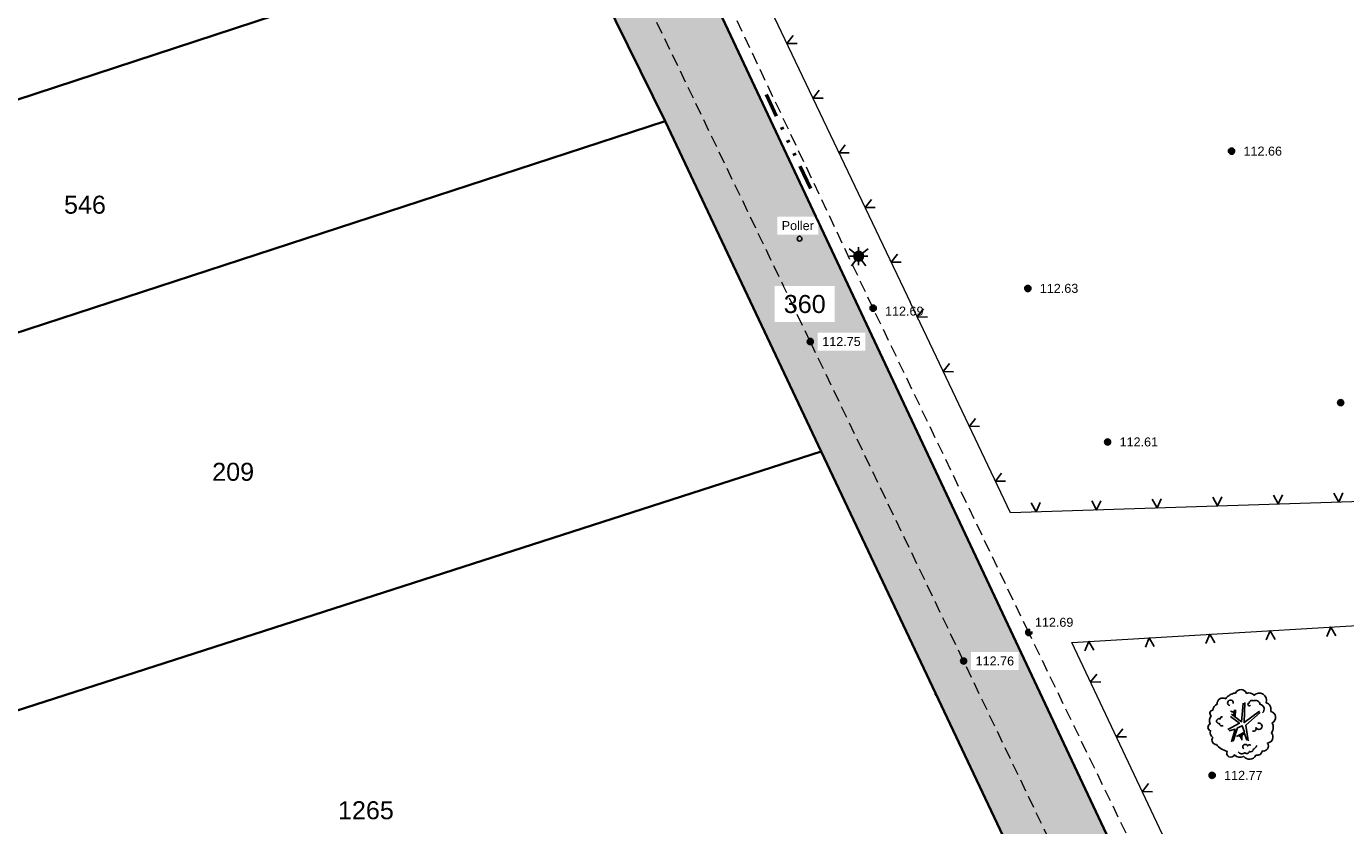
# Model space of a CAD drawing. Header units: metres. Extents: x 32322276 to 32322733, y 5638285 to 5638678.
# Tile 3 of 29: x 32322328 to 32322383, y 5638447 to 5638480. Entities that reach past the tile are written whole.
import ezdxf

# ---------------------------------------------------------------- set-up
doc = ezdxf.new("R2010")
doc.units = ezdxf.units.M
for name, pattern in [('1', [0]), ('12', [0]), ('20', [1.5, 0.5, -0.25, 0.5, -0.25]), ('68', [0]), ('77', [3.025, 1.025, -0.5, 0, -0.5, 0, -0.5, 0, -0.5])]:
    doc.linetypes.add(name, pattern=pattern)
doc.layers.get('0').update_dxf_attribs({"color": 1, "linetype": 'CONTINUOUS'})
for name, color, linetype in [('Allgemein', 7, 'CONTINUOUS'), ('alte Grenzen', 7, 'CONTINUOUS'), ('Beleuchtung', 7, 'CONTINUOUS'), ('Bäume Stäucher', 7, 'CONTINUOUS'), ('Ebene 1', 7, 'CONTINUOUS'), ('Ebene 303', 7, 'CONTINUOUS'), ('Fahrbahn', 7, 'CONTINUOUS'), ('Flurgrenze', 7, 'CONTINUOUS'), ('Flurstücksnummer - Straßenname', 7, 'CONTINUOUS'), ('Höhenpunkte', 7, 'CONTINUOUS'), ('Höhentexte', 7, 'CONTINUOUS'), ('Texte zu Fahrbahn - Toptexte', 7, 'CONTINUOUS'), ('vorhandene Straße', 7, 'CONTINUOUS'), ('WS  GS  Hydrant  Gulli  usw', 7, 'CONTINUOUS')]:
    doc.layers.add(name, color=color, linetype=linetype)
doc.styles.add('Flurstücksnummer', font='Arial.ttf')
doc.styles.add('n', font='Arial.ttf')

# ---------------------------------------------------------------- blocks, each defined once
blk = doc.blocks.new('S5')
at = {"true_color": 0xff7300}
blk.add_hatch(color=30, dxfattribs=at).paths.add_polyline_path([(0.2, 0), (0.193185, -0.051764), (0.173205, -0.1), (0.141421, -0.141421), (0.1, -0.173205), (0.051764, -0.193185), (0, -0.2), (-0.051764, -0.193185), (-0.1, -0.173205), (-0.141421, -0.141421), (-0.173205, -0.1), (-0.193185, -0.051764), (-0.2, 0), (-0.193185, 0.051764), (-0.173205, 0.1), (-0.141421, 0.141421), (-0.1, 0.173205), (-0.051764, 0.193185), (0, 0.2), (0.051764, 0.193185), (0.1, 0.173205), (0.141421, 0.141421), (0.173205, 0.1), (0.193185, 0.051764)], flags=0)
at = {"color": 0, "lineweight": -2}
for points in [[(-0.16, 0.12), (-0.4, 0.3)], [(-0.375, 0), (-0.2, 0)], [(0, 0.2), (0, 0.375)], [(0.16, 0.12), (0.4, 0.3)], [(0.375, 0), (0.2, 0)], [(-0.12, -0.16), (-0.3, -0.4)], [(0, -0.375), (0, -0.2)], [(0.12, -0.16), (0.3, -0.4)]]:
    blk.add_lwpolyline(points, dxfattribs=at)
blk.add_lwpolyline([(0.173205, -0.1, -0.577350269), (-0.173205, -0.1, -0.577350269), (0, 0.2, -0.577350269)], format="xyb", close=True, dxfattribs=at)
blk = doc.blocks.new('S107')
at = {"lineweight": -2}
blk.add_hatch(color=0, dxfattribs=at).paths.add_polyline_path([(0.5, 0), (0.489765, -0.100649), (0.459479, -0.197178), (0.410382, -0.285634), (0.344483, -0.362396), (0.264482, -0.424322), (0.173653, -0.468876), (0.075714, -0.494234), (-0.025325, -0.499358), (-0.125326, -0.484039), (-0.220197, -0.448902), (-0.306053, -0.395388), (-0.379379, -0.325686), (-0.437173, -0.242651), (-0.47707, -0.149682), (-0.497435, -0.050584), (-0.497435, 0.050584), (-0.47707, 0.149682), (-0.437173, 0.242651), (-0.379379, 0.325686), (-0.306053, 0.395388), (-0.220197, 0.448902), (-0.125326, 0.484039), (-0.025325, 0.499358), (0.075714, 0.494234), (0.173653, 0.468876), (0.264482, 0.424322), (0.344483, 0.362396), (0.410382, 0.285634), (0.459479, 0.197178), (0.489765, 0.100649)], flags=0)
at = {"color": 0, "lineweight": -2}
blk.add_lwpolyline([(0.433013, -0.25, -0.5773502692), (-0.433013, -0.25, -0.5773502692), (0, 0.5, -0.5773502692)], format="xyb", close=True, dxfattribs=at)
blk = doc.blocks.new('S115')
at = {"color": 92, "true_color": 0x00cd00}
blk.add_lwpolyline([(0.38, 0.18, -0.720322), (0.4, 0.02, -0.293105), (0.39, -0.12, -0.60356), (0.335, -0.26, -0.682674), (0.265, -0.37, -0.389231), (0.175, -0.43, -0.560861), (0.005, -0.445, -0.33185), (-0.125, -0.425, -0.983969), (-0.225, -0.375, -0.154039), (-0.375, -0.28, -0.618334), (-0.425, -0.185, -0.323718), (-0.455, -0.09, -0.727182), (-0.46, 0.005, -0.3406), (-0.445, 0.12, -0.78117), (-0.425, 0.195, -0.280586), (-0.365, 0.28, -0.603026), (-0.245, 0.355, -0.210061), (-0.11, 0.435, -0.647135), (0.045, 0.43, -0.293004), (0.15, 0.405, -0.808724), (0.315, 0.3, -0.423577)], format="xyb", close=True, dxfattribs=at)
for points in [[(-0.19, 0.26, -2.311325), (-0.14, 0.29)], [(0.1, 0.265, -1.589785), (0.08, 0.295, -0.618917), (0.135, 0.325, -0.49854), (0.235, 0.275, -0.65059), (0.265, 0.16)], [(-0.28, -0.015, -0.683441), (-0.33, 0.01, -1.429021), (-0.32, 0.075, -0.554902), (-0.29, 0.105)], [(0.125, -0.09, 0.752735), (0.175, -0.045, 2.3423), (0.2, 0.015)], [(0.185, -0.295, -0.230204), (0.135, -0.35, -0.683441), (0.085, -0.375, -0.556841), (0.02, -0.395, -0.46095), (-0.07, -0.38)], [(0.105, -0.295, 0.635794), (0.06, -0.3, 1.273144), (0.005, -0.34)]]:
    blk.add_lwpolyline(points, format="xyb", dxfattribs=at)
at = {"color": 34}
for points in [[(-0.18, 0.185), (-0.13, 0.175), (-0.125, 0.2)], [(-0.165, 0.14), (-0.025, 0.035), (-0.005, 0.295)], [(-0.11, 0.2), (-0.115, 0.105)], [(0.02, 0.305), (0.01, 0.025), (0.225, 0.185)], [(-0.215, -0.07), (-0.055, 0.015), (-0.18, 0.11)], [(-0.135, 0.115), (-0.13, 0.165), (-0.165, 0.175)], [(0.235, 0.165), (0.035, -0.01), (0.065, -0.23)], [(-0.165, -0.245), (-0.115, -0.065), (-0.195, -0.09)], [(-0.095, -0.17), (0.015, -0.11), (-0.015, -0.02), (-0.08, -0.05), (-0.14, -0.235)], [(-0.03, -0.2), (-0.04, -0.155), (-0.065, -0.17)], [(0.05, -0.22), (0.015, -0.125), (-0.02, -0.15), (-0.02, -0.22)]]:
    blk.add_lwpolyline(points, dxfattribs=at)
blk = doc.blocks.new('S20', base_point=(0, -0.5))
at = {"color": 0, "lineweight": -2}
blk.add_lwpolyline([(-0.5, 0.5), (0, -0.5), (0.5, 0.5)], dxfattribs=at)

msp = doc.modelspace()

# ---------------------------------------------------------------- hatches: boundary and pattern name
at = {"layer": 'vorhandene Straße', "lineweight": 25, "true_color": 0xe6d499}
msp.add_hatch(color=41, dxfattribs=at).paths.add_polyline_path([(32322350.441, 5638494.262), (32322386.827, 5638416.994), (32322384.203, 5638413.458), (32322380.203, 5638421.902), (32322376.264, 5638430.014), (32322372.519, 5638438.153), (32322368.671, 5638446.29), (32322360.977, 5638462.563), (32322354.47, 5638476.323), (32322350.331, 5638484.726), (32322346.422, 5638493.221), (32322335.009, 5638521.385), (32322331.373, 5638531.205), (32322335.274, 5638532.387)], flags=0)

# ---------------------------------------------------------------- linework, layer by layer
at = {"layer": 'alte Grenzen', "color": 7, "linetype": '1', "lineweight": 35}
msp.add_line((32322354.47, 5638476.323), (32322350.331, 5638484.726), dxfattribs=at)
at = {"layer": 'Ebene 1', "color": 7, "linetype": '77', "lineweight": 50}
msp.add_line((32322360.54, 5638473.522), (32322358.696, 5638477.434), dxfattribs=at)
at = {"layer": 'Flurgrenze', "color": 7, "true_color": 0xffffff}
for p in [(32322367.142, 5638458.82), (32322365.729, 5638452.426, 112.699)]:
    msp.add_point(p, dxfattribs=at)
at = {"layer": 'WS  GS  Hydrant  Gulli  usw', "color": 7, "linetype": '12', "lineweight": 25}
msp.add_circle((32322360.077, 5638471.429, 112.737), 0.1, dxfattribs=at)

# ---------------------------------------------------------------- block references
at = {"layer": 'Beleuchtung', "color": 7, "xscale": 1.0025, "yscale": 1.0025}
msp.add_blockref('S5', (32322362.54, 5638470.7), dxfattribs=at)
at = {"layer": 'Bäume Stäucher', "color": 94, "xscale": 3, "yscale": 3}
msp.add_blockref('S115', (32322378.574, 5638451.193), dxfattribs=at)
at = {"layer": 'Ebene 303', "color": 7, "xscale": 0.375, "yscale": 0.375}
for p, rotation in [((32322359.552, 5638479.57, 112.642), 295.491214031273), ((32322360.639, 5638477.291, 112.642), 295.491214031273), ((32322361.725, 5638475.011, 112.642), 295.491214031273), ((32322362.812, 5638472.732, 112.642), 295.491214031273), ((32322363.899, 5638470.453, 112.642), 295.491214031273), ((32322366.069, 5638465.893, 112.642), 295.447526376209), ((32322367.154, 5638463.613, 112.642), 295.447526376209), ((32322368.239, 5638461.333, 112.642), 295.447526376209), ((32322372.456, 5638460.131, 112.642), 1.841080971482), ((32322374.979, 5638460.213, 112.642), 1.841080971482), ((32322377.503, 5638460.294, 112.642), 1.841080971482), ((32322380.027, 5638460.375, 112.642), 1.841080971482), ((32322382.55, 5638460.456, 112.642), 1.841080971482), ((32322369.932, 5638460.05, 112.642), 1.841080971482), ((32322377.175, 5638454.946, 112.741), 183.401379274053), ((32322379.696, 5638455.096, 112.759), 183.401379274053), ((32322382.216, 5638455.245, 112.778), 183.401379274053), ((32322372.134, 5638454.646, 112.704), 183.401379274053), ((32322374.654, 5638454.796, 112.722), 183.401379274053), ((32322372.208, 5638452.958, 112.716), 295.27814310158), ((32322373.286, 5638450.675, 112.74), 295.27814310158), ((32322374.364, 5638448.392, 112.763), 295.27814310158)]:
    msp.add_blockref('S20', p, dxfattribs=dict(at, rotation=rotation))
at = {"layer": 'Höhenpunkte', "color": 7, "xscale": 0.2525, "yscale": 0.2525}
for p in [(32322378.082, 5638475.078, 112.659), (32322369.591, 5638469.358, 112.629), (32322363.142, 5638468.535, 112.689), (32322360.523, 5638467.143, 112.751), (32322382.63, 5638464.597, 112.699), (32322372.916, 5638462.958, 112.607), (32322369.629, 5638455.021, 112.691), (32322366.915, 5638453.831, 112.76), (32322377.271, 5638449.067, 112.768)]:
    msp.add_blockref('S107', p, dxfattribs=at)

# ---------------------------------------------------------------- next in the draw order: texts
at = {"layer": 'Flurstücksnummer - Straßenname', "color": 7, "lineweight": 30, "char_height": 0.75, "line_spacing_factor": 0.84, "style": 'Flurstücksnummer', "bg_fill": 2}
for s, insert, attachment_point in [('546', (32322330.293, 5638472.462), 8), ('360', (32322360.293, 5638468.323), 8), ('209', (32322336.469, 5638461.331), 8), ('1265', (32322342.002, 5638447.608), 5)]:
    msp.add_mtext(s, dxfattribs=dict(at, insert=insert, attachment_point=attachment_point))
at = {"layer": 'Höhentexte', "color": 7, "lineweight": 25, "char_height": 0.375, "line_spacing_factor": 0.84, "style": 'n', "bg_fill": 2}
for s, insert, attachment_point in [('112.66', (32322378.582, 5638475.078, 112.659), 4), ('112.63', (32322370.091, 5638469.358, 112.629), 4), ('112.69', (32322363.64, 5638468.6, 112.689), 1), ('112.75', (32322361.023, 5638467.143, 112.751), 4), ('112.61', (32322373.416, 5638462.958, 112.607), 4), ('112.69', (32322369.886, 5638455.253, 112.691), 7), ('112.76', (32322367.415, 5638453.831, 112.76), 4), ('112.77', (32322377.771, 5638449.067, 112.768), 4)]:
    msp.add_mtext(s, dxfattribs=dict(at, insert=insert, attachment_point=attachment_point))
at = {"layer": 'Texte zu Fahrbahn - Toptexte', "color": 7, "lineweight": 25, "insert": (32322359.332, 5638471.782), "char_height": 0.375, "attachment_point": 7, "line_spacing_factor": 0.84, "style": 'n', "bg_fill": 2}
msp.add_mtext('Poller', dxfattribs=at)

# ---------------------------------------------------------------- next in the draw order: linework, layer by layer
at = {"layer": 'Allgemein', "color": 7, "linetype": '1', "lineweight": 35}
msp.add_line((32322350.441, 5638494.262), (32322386.827, 5638416.994), dxfattribs=at)
at = {"layer": 'alte Grenzen', "color": 7, "linetype": '1', "lineweight": 35}
for p, q in [((32322288.724, 5638464.512), (32322350.331, 5638484.726)), ((32322354.47, 5638476.323), (32322290.845, 5638455.553)), ((32322360.977, 5638462.563), (32322354.47, 5638476.323)), ((32322295.33, 5638441.411), (32322360.977, 5638462.563)), ((32322368.671, 5638446.29), (32322360.977, 5638462.563))]:
    msp.add_line(p, q, dxfattribs=at)
at = {"layer": 'Ebene 303', "color": 7, "linetype": '68', "lineweight": 18}
for points in [[(32322387.4, 5638460.607, 112.642), (32322368.863, 5638460.011, 112.642), (32322364.431, 5638469.325, 112.642), (32322355.818, 5638487.39, 112.642), (32322346.631, 5638506.758, 112.573)], [(32322384.87, 5638426.133, 112.994), (32322371.423, 5638454.609, 112.699), (32322389.142, 5638455.662, 112.828)]]:
    msp.add_polyline3d(points, dxfattribs=at)
at = {"layer": 'Fahrbahn', "color": 7, "linetype": '20', "lineweight": 18}
for points in [[(32322389.999, 5638419.866, 113.056), (32322387.433, 5638420.588, 113.078), (32322385.426, 5638422.754, 113.02), (32322376.636, 5638440.579, 112.77), (32322369.629, 5638455.021, 112.691), (32322363.142, 5638468.535, 112.689), (32322354.557, 5638486.666, 112.629), (32322347.988, 5638500.404, 112.586), (32322342.92, 5638511.102, 112.546), (32322340.782, 5638515.756, 112.543)], [(32322385.773, 5638413.773, 113.018), (32322385.323, 5638414.94, 113.074), (32322381.964, 5638422.498, 113.044), (32322374.047, 5638438.939, 112.829), (32322366.915, 5638453.831, 112.76), (32322360.523, 5638467.143, 112.751), (32322351.89, 5638485.106, 112.673), (32322345.062, 5638499.507, 112.625)]]:
    msp.add_polyline3d(points, dxfattribs=at)

# ---------------------------------------------------------------- next in the draw order: block references
at = {"layer": 'Ebene 303', "color": 7, "xscale": 0.375, "yscale": 0.375, "rotation": 295.447526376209}
msp.add_blockref('S20', (32322364.985, 5638468.173, 112.642), dxfattribs=at)

doc.saveas('drawing.dxf')
